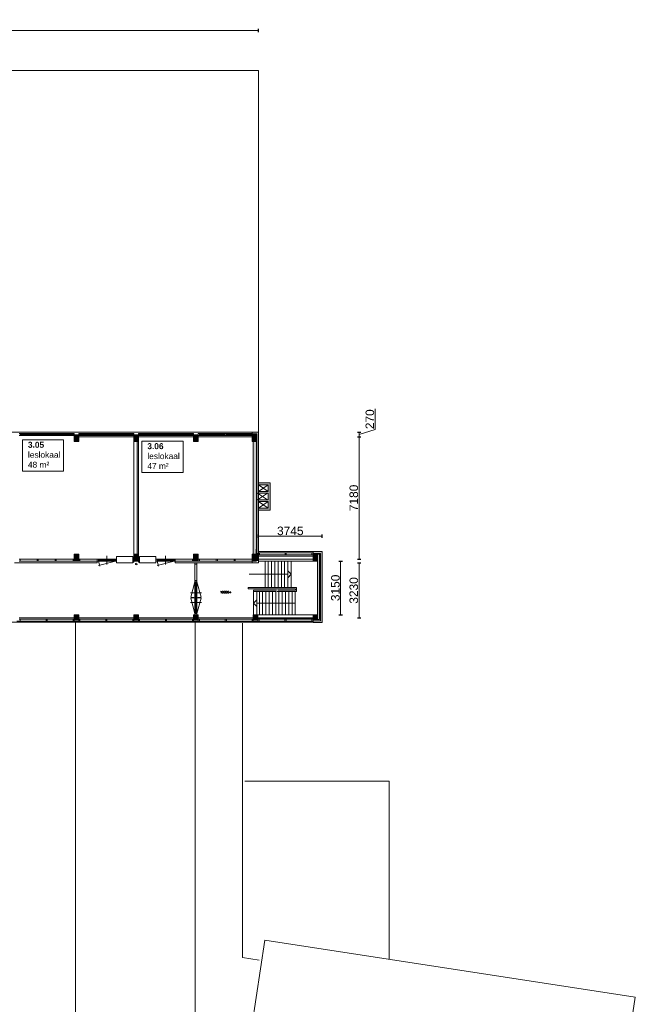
# Model space of a CAD drawing. Header units: millimetres. Extents: x 755778 to 1537169, y 90093 to 392038.
# Tile 127 of 134: x 1209625 to 1245716, y 326184 to 383921. Entities that reach past the tile are written whole.
import ezdxf

# ---------------------------------------------------------------- set-up
doc = ezdxf.new("R2010")
doc.units = ezdxf.units.MM
doc.layers.add('maatlijnen', color=7, linetype='Continuous')
doc.layers.add('NIV 3HB', color=7, linetype='Continuous')
doc.layers.add('RUIMTEnr', color=7, linetype='Continuous', lineweight=5)
doc.styles.add('ROMANS', font='romans.shx')
doc.styles.get("Standard").update_dxf_attribs({"font": 'arial.ttf'})
doc.dimstyles.new('even', dxfattribs={"dimtxt": 500, "dimasz": 50, "dimexe": 100, "dimexo": 0, "dimgap": 50, "dimtad": 1, "dimdec": 0, "dimzin": 0, "dimdsep": 46, "dimtxsty": 'Standard', "dimblk": 'DOT', "dimcen": 1, "dimclrd": 7, "dimclre": 7, "dimclrt": 7, "dimadec": 0, "dimazin": 0, "dimtfac": 1, "dimtdec": 0, "dimtofl": 0, "dimtmove": 0, "dimatfit": 2, "dimldrblk": 'DOT', "dimfxl": 100, "dimfxlon": 1, "dimtolj": 1, "dimtzin": 0, "dimlwd": 5, "dimarcsym": 0})

# ---------------------------------------------------------------- blocks, each defined once
blk = doc.blocks.new('_Dot')
at = {"color": 0, "linetype": 'ByBlock', "lineweight": -2}
blk.add_line((-0.5, 0), (-1, 0), dxfattribs=at)
at = {"color": 0, "linetype": 'ByBlock', "const_width": 0.5}
blk.add_lwpolyline([(-0.25, 0, 1), (0.25, 0, 1)], format="xyb", close=True, dxfattribs=at)
blk = doc.blocks.new('*D162')
at = {"layer": 'Defpoints', "color": 0, "lineweight": 5, "transparency": 16777216}
for p in [(1223616, 383294), (1163616, 381373), (1223616, 380933)]:
    blk.add_point(p, dxfattribs=at)
at = {"layer": 'maatlijnen', "color": 7, "lineweight": -2, "transparency": 16777216}
for p, q in [((1163616, 383194), (1163616, 383394)), ((1223616, 383194), (1223616, 383394))]:
    blk.add_line(p, q, dxfattribs=at)
at = {"layer": 'maatlijnen', "color": 7, "lineweight": 5, "transparency": 16777216}
blk.add_line((1163666, 383294), (1223566, 383294), dxfattribs=at)
at = {"layer": 'maatlijnen', "color": 7, "lineweight": 5, "transparency": 16777216, "xscale": 50, "yscale": 50, "zscale": 50, "rotation": 180}
blk.add_blockref('_Dot', (1163616, 383294), dxfattribs=at)
at = {"layer": 'maatlijnen', "color": 7, "lineweight": 5, "transparency": 16777216, "xscale": 50, "yscale": 50, "zscale": 50}
blk.add_blockref('_Dot', (1223616, 383294), dxfattribs=at)
at = {"layer": 'maatlijnen', "color": 7, "lineweight": 5, "transparency": 16777216, "insert": (1193616, 383599), "char_height": 500, "attachment_point": 5}
blk.add_mtext('\\A1;60000', dxfattribs=at)
blk = doc.blocks.new('*D168')
at = {"layer": 'Defpoints', "color": 0, "lineweight": 5, "transparency": 16777216}
for p in [(1222760, 352068), (1229520, 352068), (1218943, 348838)]:
    blk.add_point(p, dxfattribs=at)
at = {"layer": 'maatlijnen', "color": 7, "lineweight": -2, "transparency": 16777216}
for p, q in [((1229420, 352068), (1229620, 352068)), ((1229420, 348838), (1229620, 348838))]:
    blk.add_line(p, q, dxfattribs=at)
at = {"layer": 'maatlijnen', "color": 7, "lineweight": 5, "transparency": 16777216}
blk.add_line((1229520, 348888), (1229520, 352018), dxfattribs=at)
at = {"layer": 'maatlijnen', "color": 7, "lineweight": 5, "transparency": 16777216, "xscale": 50, "yscale": 50, "zscale": 50}
for p, rotation in [((1229520, 352068), 90), ((1229520, 348838), 270)]:
    blk.add_blockref('_Dot', p, dxfattribs=dict(at, rotation=rotation))
at = {"layer": 'maatlijnen', "color": 7, "lineweight": 5, "transparency": 16777216, "insert": (1229214, 350453), "char_height": 500, "attachment_point": 5, "rotation": 90}
blk.add_mtext('\\A1;3230', dxfattribs=at)
blk = doc.blocks.new('*D169')
at = {"layer": 'Defpoints', "color": 0, "lineweight": 5, "transparency": 16777216}
for p in [(1222243, 359468), (1229520, 359468), (1222760, 352288)]:
    blk.add_point(p, dxfattribs=at)
at = {"layer": 'maatlijnen', "color": 7, "lineweight": -2, "transparency": 16777216}
for p, q in [((1229420, 359468), (1229620, 359468)), ((1229420, 352288), (1229620, 352288))]:
    blk.add_line(p, q, dxfattribs=at)
at = {"layer": 'maatlijnen', "color": 7, "lineweight": 5, "transparency": 16777216}
blk.add_line((1229520, 352338), (1229520, 359418), dxfattribs=at)
at = {"layer": 'maatlijnen', "color": 7, "lineweight": 5, "transparency": 16777216, "xscale": 50, "yscale": 50, "zscale": 50}
for p, rotation in [((1229520, 359468), 90), ((1229520, 352288), 270)]:
    blk.add_blockref('_Dot', p, dxfattribs=dict(at, rotation=rotation))
at = {"layer": 'maatlijnen', "color": 7, "lineweight": 5, "transparency": 16777216, "insert": (1229214, 355878), "char_height": 500, "attachment_point": 5, "rotation": 90}
blk.add_mtext('\\A1;7180', dxfattribs=at)
blk = doc.blocks.new('*D170')
at = {"layer": 'Defpoints', "color": 0, "lineweight": 5, "transparency": 16777216}
for p in [(1222267, 359738), (1229520, 359738), (1222243, 359468)]:
    blk.add_point(p, dxfattribs=at)
at = {"layer": 'maatlijnen', "color": 7, "lineweight": 5, "transparency": 16777216}
for p, q in [((1230460, 359885), (1230460, 361097)), ((1229520, 359603), (1230460, 359885)), ((1229520, 359518), (1229520, 359688))]:
    blk.add_line(p, q, dxfattribs=at)
at = {"layer": 'maatlijnen', "color": 7, "lineweight": -2, "transparency": 16777216}
for p, q in [((1229420, 359738), (1229620, 359738)), ((1229420, 359468), (1229620, 359468))]:
    blk.add_line(p, q, dxfattribs=at)
at = {"layer": 'maatlijnen', "color": 7, "lineweight": 5, "transparency": 16777216, "xscale": 50, "yscale": 50, "zscale": 50}
for p, rotation in [((1229520, 359738), 90), ((1229520, 359468), 270)]:
    blk.add_blockref('_Dot', p, dxfattribs=dict(at, rotation=rotation))
at = {"layer": 'maatlijnen', "color": 7, "lineweight": 5, "transparency": 16777216, "insert": (1230155, 360491), "char_height": 500, "attachment_point": 5, "rotation": 90}
blk.add_mtext('\\A1;270', dxfattribs=at)
blk = doc.blocks.new('*D171')
at = {"layer": 'Defpoints', "color": 0, "lineweight": 5, "transparency": 16777216}
for p in [(1226511, 352178), (1228442, 352178), (1226511, 349028)]:
    blk.add_point(p, dxfattribs=at)
at = {"layer": 'maatlijnen', "color": 7, "lineweight": -2, "transparency": 16777216}
for p, q in [((1228342, 352178), (1228542, 352178)), ((1228342, 349028), (1228542, 349028))]:
    blk.add_line(p, q, dxfattribs=at)
at = {"layer": 'maatlijnen', "color": 7, "lineweight": 5, "transparency": 16777216}
blk.add_line((1228442, 349078), (1228442, 352128), dxfattribs=at)
at = {"layer": 'maatlijnen', "color": 7, "lineweight": 5, "transparency": 16777216, "xscale": 50, "yscale": 50, "zscale": 50}
for p, rotation in [((1228442, 352178), 90), ((1228442, 349028), 270)]:
    blk.add_blockref('_Dot', p, dxfattribs=dict(at, rotation=rotation))
at = {"layer": 'maatlijnen', "color": 7, "lineweight": 5, "transparency": 16777216, "insert": (1228137, 350603), "char_height": 500, "attachment_point": 5, "rotation": 90}
blk.add_mtext('\\A1;3150', dxfattribs=at)
blk = doc.blocks.new('*D172')
at = {"layer": 'Defpoints', "color": 0, "lineweight": 5, "transparency": 16777216}
for p in [(1223616, 353638), (1223616, 353219), (1227361, 352738)]:
    blk.add_point(p, dxfattribs=at)
at = {"layer": 'maatlijnen', "color": 7, "lineweight": -2, "transparency": 16777216}
for p, q in [((1223616, 353538), (1223616, 353738)), ((1227361, 353538), (1227361, 353738))]:
    blk.add_line(p, q, dxfattribs=at)
at = {"layer": 'maatlijnen', "color": 7, "lineweight": 5, "transparency": 16777216}
blk.add_line((1227311, 353638), (1223666, 353638), dxfattribs=at)
at = {"layer": 'maatlijnen', "color": 7, "lineweight": 5, "transparency": 16777216, "xscale": 50, "yscale": 50, "zscale": 50, "rotation": 180}
blk.add_blockref('_Dot', (1223616, 353638), dxfattribs=at)
at = {"layer": 'maatlijnen', "color": 7, "lineweight": 5, "transparency": 16777216, "xscale": 50, "yscale": 50, "zscale": 50}
blk.add_blockref('_Dot', (1227361, 353638), dxfattribs=at)
at = {"layer": 'maatlijnen', "color": 7, "lineweight": 5, "transparency": 16777216, "insert": (1225489, 353943), "char_height": 500, "attachment_point": 5}
blk.add_mtext('\\A1;3745', dxfattribs=at)

msp = doc.modelspace()

# ---------------------------------------------------------------- hatches: boundary and pattern name
at = {"layer": 'NIV 3HB', "lineweight": 5}
for color, points in [(7, [(1223616.2, 359738.1), (1223261.2, 359738.1), (1223261.2, 359628.1), (1223521.2, 359628.1), (1223521.2, 359178.1), (1223521.2, 352630.5), (1223616.2, 352630.5), (1223616.2, 352660.1)]), (7, [(1216591.2, 359178.1), (1216521.2, 359178.1), (1216521.2, 352578.1), (1216591.2, 352578.1)]), (7, [(1224305.9, 356763.1), (1223616.2, 356763.1), (1223616.2, 356653.1), (1224195.9, 356653.1), (1224195.9, 356262.6), (1223616.2, 356262.6), (1223616.2, 356152.6), (1224195.9, 356152.6), (1224195.9, 355772.2), (1223616.2, 355772.2), (1223616.2, 355662.2), (1224195.9, 355662.2), (1224195.9, 355272.7), (1223616.2, 355272.7), (1223616.2, 355162.7), (1224305.9, 355162.7)]), (7, [(1223616.2, 352578.7), (1223481.2, 352578.1), (1223481.2, 352178.1), (1223616.2, 352178.1)]), (7, [(1227361.2, 352738.1), (1226821.2, 352738.1), (1226821.2, 352628.1), (1227251.2, 352628.1), (1227251.2, 348678.1), (1226821.2, 348678.1), (1226821.2, 348568.1), (1227361.2, 348568.1)]), (251, [(1227091.2, 352578.1), (1226821.2, 352578.1), (1226821.2, 352546.1), (1226821.2, 352178.1), (1227091.2, 352178.1)]), (251, [(1212821.2, 348728.1), (1213091.2, 348728.1), (1213091.2, 349028.1), (1212821.2, 349028.1)]), (251, [(1216591.2, 349028.1), (1216321.2, 349028.1), (1216321.2, 348728.1), (1216591.2, 348728.1), (1216591.2, 348760.1)]), (251, [(1219821.2, 348728.1), (1220091.2, 348728.1), (1220091.2, 349028.1), (1219821.2, 349028.1)]), (251, [(1227091.2, 349013.1), (1226821.2, 349013.1), (1226821.2, 348743.1), (1227091.2, 348743.1)])]:
    msp.add_hatch(color=color, dxfattribs=at).paths.add_polyline_path(points)
at = {"layer": 'NIV 3HB', "lineweight": 5, "true_color": 0x555d61}
for points in [[(1213091.2, 359578.1), (1212821.2, 359578.1), (1212821.2, 359546.1), (1212821.2, 359178.1), (1213091.2, 359178.1)], [(1216591.2, 359578.1), (1216321.2, 359578.1), (1216321.2, 359546.1), (1216321.2, 359178.1), (1216591.2, 359178.1)], [(1220091.2, 359578.1), (1219821.2, 359578.1), (1219821.2, 359546.1), (1219821.2, 359178.1), (1220091.2, 359178.1)], [(1223261.2, 359178.1), (1223481.2, 359178.1), (1223481.2, 359578.1), (1223261.2, 359578.1)], [(1213091.2, 352578.1), (1212821.2, 352578.1), (1212821.2, 352178.1), (1213091.2, 352178.1), (1213091.2, 352288.1)], [(1216591.2, 352578.1), (1216321.2, 352578.1), (1216321.2, 352178.1), (1216591.2, 352178.1), (1216591.2, 352232.1)], [(1220091.2, 352578.1), (1219821.2, 352578.1), (1219821.2, 352178.1), (1220091.2, 352178.1), (1220091.2, 352288.1)], [(1223481.2, 352578.1), (1223261.2, 352578.1), (1223261.2, 352178.1), (1223481.2, 352178.1)], [(1223591.2, 349028.1), (1223321.2, 349028.1), (1223321.2, 348728.1), (1223591.2, 348728.1)]]:
    msp.add_hatch(color=251, dxfattribs=at).paths.add_polyline_path(points)
at = {"layer": 'NIV 3HB', "lineweight": 5}
h = msp.add_hatch(color=7, dxfattribs=at)
h.dxf.hatch_style = 1
h.paths.add_polyline_path([(1223506.2, 359178.1), (1223321.2, 359178.1), (1223321.2, 352578.1), (1223506.2, 352578.1)], flags=17)
msp.add_hatch(color=7, dxfattribs=at).paths.add_polyline_path([(1227201.2, 352578.1), (1227091.2, 352578.1), (1227091.2, 348743.1), (1227201.2, 348743.1)], flags=17)

# ---------------------------------------------------------------- linework, layer by layer
at = {"layer": 'NIV 3HB', "color": 7, "lineweight": 5}
for p, q in [((1223616.2, 380933.1), (1171076.2, 380933.1)), ((1223616.2, 359738.1), (1223616.2, 380933.1)), ((1171381.2, 359738.1), (1223321.2, 359738.1)), ((1223616.2, 359738.1), (1223261.2, 359738.1)), ((1223261.2, 359738.1), (1223261.2, 359628.1)), ((1223616.2, 352068.1), (1223616.2, 359738.1)), ((1211172.7, 359660.1), (1209658.2, 359660.1)), ((1211172.7, 359603.1), (1209658.2, 359603.1)), ((1211172.7, 359546.1), (1209658.2, 359546.1)), ((1212754.2, 359660.1), (1211239.7, 359660.1)), ((1212754.2, 359603.1), (1211239.7, 359603.1)), ((1212754.2, 359546.1), (1211239.7, 359546.1)), ((1212821.2, 359578.1), (1213091.2, 359578.1)), ((1212821.2, 359178.1), (1212821.2, 359578.1)), ((1213091.2, 359178.1), (1212821.2, 359178.1)), ((1213091.2, 359578.1), (1213091.2, 359178.1)), ((1213091.2, 359468.1), (1216321.2, 359468.1)), ((1214672.7, 359660.1), (1213158.2, 359660.1)), ((1214672.7, 359603.1), (1213158.2, 359603.1)), ((1214672.7, 359546.1), (1213158.2, 359546.1)), ((1216254.2, 359660.1), (1214739.7, 359660.1)), ((1216254.2, 359603.1), (1214739.7, 359603.1)), ((1216254.2, 359546.1), (1214739.7, 359546.1)), ((1216321.2, 359578.1), (1216591.2, 359578.1)), ((1216321.2, 359178.1), (1216321.2, 359578.1)), ((1216591.2, 359178.1), (1216321.2, 359178.1)), ((1216521.2, 359178.1), (1216321.2, 359178.1)), ((1216321.2, 359178.1), (1216321.2, 352578.1)), ((1216521.2, 352578.1), (1216521.2, 359178.1)), ((1216591.2, 359578.1), (1216591.2, 359178.1)), ((1216591.2, 359468.1), (1219821.2, 359468.1)), ((1216591.2, 359178.1), (1216591.2, 352578.1)), ((1218172.7, 359660.1), (1216658.2, 359660.1)), ((1218172.7, 359603.1), (1216658.2, 359603.1)), ((1218172.7, 359546.1), (1216658.2, 359546.1)), ((1219754.2, 359660.1), (1218239.7, 359660.1)), ((1219754.2, 359603.1), (1218239.7, 359603.1)), ((1219754.2, 359546.1), (1218239.7, 359546.1)), ((1219821.2, 359578.1), (1220091.2, 359578.1)), ((1219821.2, 359178.1), (1219821.2, 359578.1)), ((1220091.2, 359178.1), (1219821.2, 359178.1)), ((1220091.2, 359578.1), (1220091.2, 359178.1)), ((1220091.2, 359468.1), (1223261.2, 359468.1)), ((1221672.7, 359660.1), (1220158.2, 359660.1)), ((1221672.7, 359603.1), (1220158.2, 359603.1)), ((1221672.7, 359546.1), (1220158.2, 359546.1)), ((1223254.2, 359660.1), (1221739.7, 359660.1)), ((1223194.2, 359603.1), (1221739.7, 359603.1)), ((1223254.2, 359546.1), (1221739.7, 359546.1)), ((1223261.2, 359628.1), (1223521.2, 359628.1)), ((1223261.2, 359578.1), (1223481.2, 359578.1)), ((1223261.2, 359178.1), (1223261.2, 359578.1)), ((1223481.2, 359178.1), (1223261.2, 359178.1)), ((1223521.2, 359178.1), (1223321.2, 359178.1)), ((1223321.2, 359178.1), (1223321.2, 352578.1)), ((1223481.2, 359578.1), (1223481.2, 359178.1)), ((1223506.2, 359178.1), (1223506.2, 352578.1)), ((1223521.2, 359628.1), (1223521.2, 359178.1)), ((1223521.2, 352578.1), (1223521.2, 359178.1)), ((1223616.2, 356653.1), (1223616.2, 356763.1)), ((1223616.2, 356763.1), (1224305.9, 356763.1)), ((1224195.9, 356653.1), (1223616.2, 356263.5)), ((1223616.2, 356653.1), (1224195.9, 356263.5)), ((1224195.9, 356653.1), (1223616.2, 356653.1)), ((1223616.2, 356152.6), (1223616.2, 356262.6)), ((1223616.2, 356262.6), (1224195.9, 356262.6)), ((1224195.9, 356262.6), (1224195.9, 356653.1)), ((1224305.9, 356763.1), (1224305.9, 355162.7)), ((1224153, 356152.6), (1223573.3, 355763)), ((1223573.3, 356152.6), (1224153, 355763)), ((1224195.9, 356152.6), (1223616.2, 356152.6)), ((1223616.2, 355662.2), (1223616.2, 355772.2)), ((1223616.2, 355772.2), (1224195.9, 355772.2)), ((1224195.9, 355662.2), (1223616.2, 355272.7)), ((1223616.2, 355662.2), (1224195.9, 355272.7)), ((1224195.9, 355662.2), (1223616.2, 355662.2)), ((1224195.9, 355772.2), (1224195.9, 356152.6)), ((1224195.9, 355272.7), (1224195.9, 355662.2)), ((1223616.2, 355162.7), (1223616.2, 355272.7)), ((1223616.2, 355272.7), (1224195.9, 355272.7)), ((1224305.9, 355162.7), (1223616.2, 355162.7)), ((1223481.2, 352878.1), (1223481.2, 352178.1)), ((1209658.2, 352288.1), (1210646.2, 352288.1)), ((1210713.2, 352288.1), (1211700.2, 352288.1)), ((1211767.2, 352288.1), (1212754.2, 352288.1)), ((1212821.2, 352578.1), (1213091.2, 352578.1)), ((1212821.2, 352178.1), (1212821.2, 352578.1)), ((1212821.2, 352178.1), (1212821.2, 352578.1)), ((1212821.2, 352578.1), (1213091.2, 352578.1)), ((1213091.2, 352578.1), (1213091.2, 352178.1)), ((1213091.2, 352578.1), (1213091.2, 352178.1)), ((1213158.2, 352288.1), (1214170.2, 352288.1)), ((1214170.2, 352068.1), (1214170.2, 352288.1)), ((1215237.2, 352288.1), (1214237.2, 352288.1)), ((1215237.2, 352231.1), (1214237.2, 352231.1)), ((1214737.2, 351981.1), (1214737.2, 352481.1)), ((1215304.2, 352068.1), (1215304.2, 352448.1)), ((1215304.2, 352448.1), (1216254.2, 352448.1)), ((1216254.2, 352448.1), (1216254.2, 352068.1)), ((1216321.2, 352578.1), (1216591.2, 352578.1)), ((1216321.2, 352178.1), (1216321.2, 352578.1)), ((1216321.2, 352178.1), (1216321.2, 352578.1)), ((1216321.2, 352578.1), (1216591.2, 352578.1)), ((1216321.2, 352578.1), (1216521.2, 352578.1)), ((1216591.2, 352578.1), (1216591.2, 352178.1)), ((1216591.2, 352578.1), (1216591.2, 352178.1)), ((1217608.2, 352448.1), (1216658.2, 352448.1)), ((1216658.2, 352448.1), (1216658.2, 352068.1)), ((1217608.2, 352068.1), (1217608.2, 352448.1)), ((1217675.2, 352288.1), (1218675.2, 352288.1)), ((1217675.2, 352231.1), (1218675.2, 352231.1)), ((1218175.2, 351981.1), (1218175.2, 352481.1)), ((1219754.2, 352288.1), (1218742.2, 352288.1)), ((1219821.2, 352578.1), (1220091.2, 352578.1)), ((1219821.2, 352178.1), (1219821.2, 352578.1)), ((1220091.2, 352578.1), (1219821.2, 352578.1)), ((1219821.2, 352578.1), (1219821.2, 352178.1)), ((1220091.2, 352578.1), (1220091.2, 352178.1)), ((1220091.2, 352178.1), (1220091.2, 352578.1)), ((1221145.2, 352288.1), (1220158.2, 352288.1)), ((1222199.2, 352288.1), (1221212.2, 352288.1)), ((1223254.2, 352288.1), (1222266.2, 352288.1)), ((1223261.2, 352578.1), (1223481.2, 352578.1)), ((1223261.2, 352178.1), (1223261.2, 352578.1)), ((1223321.2, 352578.1), (1223521.2, 352578.1)), ((1223616.2, 352622.5), (1223481.2, 352622.5)), ((1223616.2, 352578.7), (1223481.2, 352578.1)), ((1223481.2, 352578.1), (1223481.2, 352178.1)), ((1226821.2, 352738.1), (1223616.2, 352738.1)), ((1223683.2, 352660.1), (1223616.2, 352660.1)), ((1223616.2, 352660.1), (1223616.2, 352546.1)), ((1223616.2, 352546.1), (1223683.2, 352546.1)), ((1226821.2, 352468.1), (1223616.2, 352468.1)), ((1226821.2, 352287.9), (1223616.2, 352287.9)), ((1223616.2, 352287.9), (1223616.2, 352178.1)), ((1223683.2, 352660.1), (1223683.2, 352546.1)), ((1225185.2, 352660.1), (1223683.2, 352660.1)), ((1223683.2, 352546.1), (1225185.2, 352546.1)), ((1225252.2, 352660.1), (1225185.2, 352660.1)), ((1225185.2, 352660.1), (1225185.2, 352546.1)), ((1225185.2, 352546.1), (1225252.2, 352546.1)), ((1225252.2, 352660.1), (1225252.2, 352546.1)), ((1226754.2, 352660.1), (1225252.2, 352660.1)), ((1225252.2, 352546.1), (1226754.2, 352546.1)), ((1226821.2, 352660.1), (1226754.2, 352660.1)), ((1226754.2, 352660.1), (1226754.2, 352546.1)), ((1226754.2, 352546.1), (1226821.2, 352546.1)), ((1226821.2, 352628.1), (1226821.2, 352738.1)), ((1226821.2, 352738.1), (1227361.2, 352738.1)), ((1226821.2, 352660.1), (1226821.2, 352546.1)), ((1227251.2, 352628.1), (1226821.2, 352628.1)), ((1226821.2, 352178.1), (1226821.2, 352578.1)), ((1226821.2, 352578.1), (1227091.2, 352578.1)), ((1226821.2, 352178.1), (1226821.2, 352287.9)), ((1227201.2, 352578.1), (1227091.2, 352578.1)), ((1227091.2, 352578.1), (1227091.2, 348743.1)), ((1227091.2, 352578.1), (1227091.2, 352178.1)), ((1227201.2, 348743.1), (1227201.2, 352578.1)), ((1227251.2, 348678.1), (1227251.2, 352628.1)), ((1227361.2, 352378.1), (1227361.2, 352738.1)), ((1227361.2, 352738.1), (1227361.2, 348568.1)), ((1209321.2, 352068.1), (1214170.2, 352068.1)), ((1209658.2, 352174.1), (1210646.2, 352174.1)), ((1210713.2, 352174.1), (1211700.2, 352174.1)), ((1211767.2, 352174.1), (1212754.2, 352174.1)), ((1213091.2, 352178.1), (1212821.2, 352178.1)), ((1213091.2, 352178.1), (1212821.2, 352178.1)), ((1213158.2, 352174.1), (1214170.2, 352174.1)), ((1214237.2, 352174.1), (1214317.5, 351874.2)), ((1215237.2, 352174.1), (1214237.2, 352174.1)), ((1215237.2, 352174.1), (1214244.2, 351908)), ((1216254.2, 352068.1), (1215304.2, 352068.1)), ((1216591.2, 352178.1), (1216321.2, 352178.1)), ((1216591.2, 352178.1), (1216321.2, 352178.1)), ((1216658.2, 352068.1), (1217608.2, 352068.1)), ((1217675.2, 352174.1), (1217755.5, 351874.2)), ((1217675.2, 352174.1), (1218675.2, 352174.1)), ((1218675.2, 352174.1), (1217682.2, 351908)), ((1219754.2, 352174.1), (1218742.2, 352174.1)), ((1218742.2, 352174.1), (1218742.2, 352068.1)), ((1218742.2, 352068.1), (1223321.2, 352068.1)), ((1220091.2, 352178.1), (1219821.2, 352178.1)), ((1219821.2, 352178.1), (1220091.2, 352178.1)), ((1219899.2, 352001.1), (1219899.2, 351013.1)), ((1220013.2, 352001.1), (1220013.2, 351013.1)), ((1221145.2, 352174.1), (1220158.2, 352174.1)), ((1222199.2, 352174.1), (1221212.2, 352174.1)), ((1223254.2, 352174.1), (1222266.2, 352174.1)), ((1223481.2, 352178.1), (1223261.2, 352178.1)), ((1223506.2, 352178.1), (1223261.2, 352178.1)), ((1223261.2, 352178.1), (1223261.2, 352068.1)), ((1223261.2, 352068.1), (1223616.2, 352068.1)), ((1223616.2, 352178.1), (1226821.2, 352178.1)), ((1224006.5, 350623.1), (1224006.5, 352178.1)), ((1224198.1, 350623.1), (1224198.1, 352178.1)), ((1224389.6, 350623.1), (1224389.6, 352178.1)), ((1224581.2, 350623.1), (1224581.2, 352178.1)), ((1224772.7, 350623.1), (1224772.7, 352178.1)), ((1224964.3, 350623.1), (1224964.3, 352178.1)), ((1225155.9, 350623.1), (1225155.9, 352178.1)), ((1225347.4, 350623.1), (1225347.4, 352178.1)), ((1225538.5, 350623.1), (1225538.5, 352178.1)), ((1227091.2, 352178.1), (1226821.2, 352178.1)), ((1223076.3, 351400.6), (1225338.5, 351400.6)), ((1225338.5, 351200.6), (1225338.5, 351600.6)), ((1225338.5, 351600.6), (1225538.5, 351400.6)), ((1225538.5, 351400.6), (1225338.5, 351200.6)), ((1219899.2, 350961.1), (1219657.7, 350059.9)), ((1219899.2, 350961.1), (1219899.2, 349095.1)), ((1219956.2, 350961.1), (1219956.2, 349095.1)), ((1220013.2, 350961.1), (1220013.2, 349095.1)), ((1220013.2, 350961.1), (1220254.7, 350059.9)), ((1225857.1, 350623.1), (1223026.3, 350623.1)), ((1223026.3, 350623.1), (1223026.3, 350553.1)), ((1223026.3, 350553.1), (1225787.1, 350553.1)), ((1224677.9, 350463.1), (1223322.5, 350463.1)), ((1223322.5, 350463.1), (1223322.5, 350393.1)), ((1225787.1, 350463.1), (1224751.4, 350463.1)), ((1225787.1, 350553.1), (1225787.1, 350463.1)), ((1225857.1, 350393.1), (1225857.1, 350623.1)), ((1219899.2, 349095.1), (1219657.7, 349996.3)), ((1220013.2, 349095.1), (1220254.7, 349996.3)), ((1223322.5, 349013.1), (1223322.5, 350393.1)), ((1223322.5, 350393.1), (1224635.8, 350393.1)), ((1223322.5, 349703.1), (1223522.5, 349903.1)), ((1223522.5, 349013.1), (1223522.5, 350393.1)), ((1223522.5, 349903.1), (1223522.5, 349503.1)), ((1223677.5, 349013.1), (1223677.5, 350393.1)), ((1223869.1, 349013.1), (1223869.1, 350393.1)), ((1224060.6, 349013.1), (1224060.6, 350393.1)), ((1224252.2, 349013.1), (1224252.2, 350393.1)), ((1224443.8, 349013.1), (1224443.8, 350393.1)), ((1224635.3, 349013.1), (1224635.3, 350393.1)), ((1224709.3, 350393.1), (1225857.1, 350393.1)), ((1224826.9, 349013.1), (1224826.9, 350393.1)), ((1225018.4, 349013.1), (1225018.4, 350393.1)), ((1225210, 349013.1), (1225210, 350393.1)), ((1225401.6, 349013.1), (1225401.6, 350393.1)), ((1225593.1, 349013.1), (1225593.1, 350393.1)), ((1225784.7, 349013.1), (1225784.7, 350393.1)), ((1223522.5, 349503.1), (1223322.5, 349703.1)), ((1223522.5, 349703.1), (1225784.7, 349703.1)), ((1209591.2, 348838.1), (1212821.2, 348838.1)), ((1211172.7, 348760.1), (1209658.2, 348760.1)), ((1212754.2, 348760.1), (1211239.7, 348760.1)), ((1213091.2, 349028.1), (1212821.2, 349028.1)), ((1212821.2, 349028.1), (1212821.2, 348728.1)), ((1213091.2, 348728.1), (1213091.2, 349028.1)), ((1213091.2, 348838.1), (1216321.2, 348838.1)), ((1214672.7, 348760.1), (1213158.2, 348760.1)), ((1216254.2, 348760.1), (1214739.7, 348760.1)), ((1216591.2, 349028.1), (1216321.2, 349028.1)), ((1216321.2, 349028.1), (1216321.2, 348728.1)), ((1216591.2, 348728.1), (1216591.2, 349028.1)), ((1216591.2, 348838.1), (1219821.2, 348838.1)), ((1218172.7, 348760.1), (1216658.2, 348760.1)), ((1219754.2, 348760.1), (1218239.7, 348760.1)), ((1220091.2, 349028.1), (1219821.2, 349028.1)), ((1219821.2, 349028.1), (1219821.2, 348728.1)), ((1220091.2, 348728.1), (1220091.2, 349028.1)), ((1220091.2, 348838.1), (1223321.2, 348838.1)), ((1221672.7, 348760.1), (1220091.2, 348760.1)), ((1223254.2, 348760.1), (1221739.7, 348760.1)), ((1223591.2, 349028.1), (1223321.2, 349028.1)), ((1223321.2, 349028.1), (1223321.2, 348728.1)), ((1223591.2, 349028.1), (1227091.2, 349028.1)), ((1223591.2, 348728.1), (1223591.2, 349028.1)), ((1223591.2, 348838.1), (1226821.2, 348838.1)), ((1226821.2, 348791), (1223591.2, 348791)), ((1223658.2, 348760.1), (1223591.2, 348760.1)), ((1223591.2, 348760.1), (1223591.2, 348646.1)), ((1223658.2, 348760.1), (1223658.2, 348646.1)), ((1225172.7, 348760.1), (1223658.2, 348760.1)), ((1225239.7, 348760.1), (1225172.7, 348760.1)), ((1225172.7, 348760.1), (1225172.7, 348646.1)), ((1225239.7, 348760.1), (1225239.7, 348646.1)), ((1226754.2, 348760.1), (1225239.7, 348760.1)), ((1226821.2, 348760.1), (1226754.2, 348760.1)), ((1226754.2, 348760.1), (1226754.2, 348646.1)), ((1226821.2, 348743.1), (1226821.2, 349013.1)), ((1226821.2, 349013.1), (1227091.2, 349013.1)), ((1226821.2, 348760.1), (1226821.2, 348646.1)), ((1227091.2, 348743.1), (1226821.2, 348743.1)), ((1227091.2, 349013.1), (1227091.2, 348743.1)), ((1227091.2, 348743.1), (1227201.2, 348743.1)), ((1226821.2, 348593.1), (1163821.2, 348593.1)), ((1211172.7, 348646.1), (1209456.2, 348646.1)), ((1212956.2, 348646.1), (1211239.7, 348646.1)), ((1212821.2, 348728.1), (1213091.2, 348728.1)), ((1214672.7, 348646.1), (1212956.2, 348646.1)), ((1216456.2, 348646.1), (1214739.7, 348646.1)), ((1216321.2, 348728.1), (1216591.2, 348728.1)), ((1218172.7, 348646.1), (1216456.2, 348646.1)), ((1219821.2, 348646.1), (1218239.7, 348646.1)), ((1219821.2, 348728.1), (1220091.2, 348728.1)), ((1221672.7, 348646.1), (1219821.2, 348646.1)), ((1223591.2, 348646.1), (1221739.7, 348646.1)), ((1223321.2, 348728.1), (1223591.2, 348728.1)), ((1223591.2, 348646.1), (1223658.2, 348646.1)), ((1225172.7, 348646.1), (1223658.2, 348646.1)), ((1225172.7, 348646.1), (1225239.7, 348646.1)), ((1226754.2, 348646.1), (1225239.7, 348646.1)), ((1226754.2, 348646.1), (1226821.2, 348646.1)), ((1226821.2, 348568.1), (1226821.2, 348678.1)), ((1226821.2, 348678.1), (1227251.2, 348678.1)), ((1227361.2, 348568.1), (1226821.2, 348568.1))]:
    msp.add_line(p, q, dxfattribs=at)
at = {"layer": 'NIV 3HB', "color": 7, "linetype": 'ByBlock', "lineweight": 5}
for p, q in [((1209658.2, 359660.1), (1209591.2, 359660.1)), ((1209591.2, 359546.1), (1209658.2, 359546.1)), ((1209658.2, 359660.1), (1209658.2, 359546.1)), ((1211239.7, 359660.1), (1211172.7, 359660.1)), ((1211172.7, 359660.1), (1211172.7, 359546.1)), ((1211172.7, 359546.1), (1211239.7, 359546.1)), ((1211239.7, 359660.1), (1211239.7, 359546.1)), ((1212821.2, 359660.1), (1212754.2, 359660.1)), ((1212754.2, 359660.1), (1212754.2, 359546.1)), ((1212754.2, 359546.1), (1212821.2, 359546.1)), ((1212821.2, 359660.1), (1212821.2, 359546.1)), ((1213158.2, 359660.1), (1213091.2, 359660.1)), ((1213091.2, 359660.1), (1213091.2, 359546.1)), ((1213091.2, 359546.1), (1213158.2, 359546.1)), ((1213158.2, 359660.1), (1213158.2, 359546.1)), ((1214739.7, 359660.1), (1214672.7, 359660.1)), ((1214672.7, 359660.1), (1214672.7, 359546.1)), ((1214672.7, 359546.1), (1214739.7, 359546.1)), ((1214739.7, 359660.1), (1214739.7, 359546.1)), ((1216321.2, 359660.1), (1216254.2, 359660.1)), ((1216254.2, 359660.1), (1216254.2, 359546.1)), ((1216254.2, 359546.1), (1216321.2, 359546.1)), ((1216321.2, 359660.1), (1216321.2, 359546.1)), ((1216658.2, 359660.1), (1216591.2, 359660.1)), ((1216591.2, 359660.1), (1216591.2, 359546.1)), ((1216591.2, 359546.1), (1216658.2, 359546.1)), ((1216658.2, 359660.1), (1216658.2, 359546.1)), ((1218239.7, 359660.1), (1218172.7, 359660.1)), ((1218172.7, 359660.1), (1218172.7, 359546.1)), ((1218172.7, 359546.1), (1218239.7, 359546.1)), ((1218239.7, 359660.1), (1218239.7, 359546.1)), ((1219821.2, 359660.1), (1219754.2, 359660.1)), ((1219754.2, 359660.1), (1219754.2, 359546.1)), ((1219754.2, 359546.1), (1219821.2, 359546.1)), ((1219821.2, 359660.1), (1219821.2, 359546.1)), ((1220158.2, 359660.1), (1220091.2, 359660.1)), ((1220091.2, 359660.1), (1220091.2, 359546.1)), ((1220091.2, 359546.1), (1220158.2, 359546.1)), ((1220158.2, 359660.1), (1220158.2, 359546.1)), ((1221739.7, 359660.1), (1221672.7, 359660.1)), ((1221672.7, 359660.1), (1221672.7, 359546.1)), ((1221672.7, 359546.1), (1221739.7, 359546.1)), ((1221739.7, 359660.1), (1221739.7, 359546.1)), ((1223261.2, 359660.1), (1223194.2, 359660.1)), ((1223194.2, 359660.1), (1223194.2, 359546.1)), ((1223194.2, 359546.1), (1223261.2, 359546.1)), ((1223261.2, 359660.1), (1223261.2, 359546.1)), ((1209658.2, 352288.1), (1209591.2, 352288.1)), ((1209658.2, 352174.1), (1209658.2, 352288.1)), ((1210713.2, 352288.1), (1210646.2, 352288.1)), ((1210646.2, 352174.1), (1210646.2, 352288.1)), ((1210713.2, 352174.1), (1210713.2, 352288.1)), ((1211767.2, 352288.1), (1211700.2, 352288.1)), ((1211700.2, 352174.1), (1211700.2, 352288.1)), ((1211767.2, 352174.1), (1211767.2, 352288.1)), ((1212821.2, 352288.1), (1212754.2, 352288.1)), ((1212754.2, 352174.1), (1212754.2, 352288.1)), ((1212821.2, 352174.1), (1212821.2, 352288.1)), ((1213158.2, 352288.1), (1213091.2, 352288.1)), ((1213091.2, 352288.1), (1213091.2, 352174.1)), ((1213158.2, 352288.1), (1213158.2, 352174.1)), ((1214237.2, 352288.1), (1214170.2, 352288.1)), ((1214170.2, 352288.1), (1214170.2, 352174.1)), ((1214237.2, 352288.1), (1214237.2, 352174.1)), ((1215304.2, 352288.1), (1215237.2, 352288.1)), ((1215237.2, 352288.1), (1215237.2, 352174.1)), ((1215304.2, 352288.1), (1215304.2, 352174.1)), ((1216321.2, 352232.1), (1216254.2, 352232.1)), ((1216254.2, 352232.1), (1216254.2, 352118.1)), ((1216321.2, 352232.1), (1216321.2, 352118.1)), ((1216591.2, 352232.1), (1216658.2, 352232.1)), ((1216591.2, 352232.1), (1216591.2, 352118.1)), ((1216658.2, 352232.1), (1216658.2, 352118.1)), ((1217608.2, 352288.1), (1217675.2, 352288.1)), ((1217608.2, 352288.1), (1217608.2, 352174.1)), ((1217675.2, 352288.1), (1217675.2, 352174.1)), ((1218675.2, 352288.1), (1218742.2, 352288.1)), ((1218675.2, 352288.1), (1218675.2, 352174.1)), ((1218742.2, 352288.1), (1218742.2, 352174.1)), ((1219754.2, 352288.1), (1219821.2, 352288.1)), ((1219754.2, 352288.1), (1219754.2, 352174.1)), ((1219821.2, 352288.1), (1219821.2, 352174.1)), ((1220091.2, 352288.1), (1220158.2, 352288.1)), ((1220091.2, 352174.1), (1220091.2, 352288.1)), ((1220158.2, 352174.1), (1220158.2, 352288.1)), ((1221145.2, 352288.1), (1221212.2, 352288.1)), ((1221145.2, 352174.1), (1221145.2, 352288.1)), ((1221212.2, 352174.1), (1221212.2, 352288.1)), ((1222199.2, 352288.1), (1222266.2, 352288.1)), ((1222199.2, 352174.1), (1222199.2, 352288.1)), ((1222266.2, 352174.1), (1222266.2, 352288.1)), ((1209591.2, 352174.1), (1209658.2, 352174.1)), ((1210646.2, 352174.1), (1210713.2, 352174.1)), ((1211700.2, 352174.1), (1211767.2, 352174.1)), ((1212754.2, 352174.1), (1212821.2, 352174.1)), ((1213091.2, 352174.1), (1213158.2, 352174.1)), ((1214170.2, 352174.1), (1214237.2, 352174.1)), ((1215237.2, 352174.1), (1215304.2, 352174.1)), ((1216254.2, 352118.1), (1216321.2, 352118.1)), ((1216658.2, 352118.1), (1216591.2, 352118.1)), ((1217675.2, 352174.1), (1217608.2, 352174.1)), ((1218742.2, 352174.1), (1218675.2, 352174.1)), ((1219821.2, 352174.1), (1219754.2, 352174.1)), ((1219899.2, 352068.1), (1219899.2, 352001.1)), ((1220013.2, 352068.1), (1219899.2, 352068.1)), ((1220013.2, 352001.1), (1219899.2, 352001.1)), ((1220013.2, 352001.1), (1220013.2, 352068.1)), ((1220158.2, 352174.1), (1220091.2, 352174.1)), ((1221212.2, 352174.1), (1221145.2, 352174.1)), ((1222266.2, 352174.1), (1222199.2, 352174.1)), ((1219899.2, 351028.1), (1219899.2, 350961.1)), ((1220013.2, 351028.1), (1219899.2, 351028.1)), ((1220013.2, 350961.1), (1219899.2, 350961.1)), ((1220013.2, 350961.1), (1220013.2, 351028.1)), ((1219632.2, 350315.5), (1220280.2, 350315.5)), ((1219632.2, 349737.1), (1220280.2, 349737.1)), ((1209658.2, 348760.1), (1209591.2, 348760.1)), ((1209658.2, 348760.1), (1209658.2, 348646.1)), ((1211239.7, 348760.1), (1211172.7, 348760.1)), ((1211172.7, 348760.1), (1211172.7, 348646.1)), ((1211239.7, 348760.1), (1211239.7, 348646.1)), ((1212821.2, 348760.1), (1212754.2, 348760.1)), ((1212754.2, 348760.1), (1212754.2, 348646.1)), ((1212821.2, 348760.1), (1212821.2, 348646.1)), ((1213158.2, 348760.1), (1213091.2, 348760.1)), ((1213091.2, 348760.1), (1213091.2, 348646.1)), ((1213158.2, 348760.1), (1213158.2, 348646.1)), ((1214739.7, 348760.1), (1214672.7, 348760.1)), ((1214672.7, 348760.1), (1214672.7, 348646.1)), ((1214739.7, 348760.1), (1214739.7, 348646.1)), ((1216321.2, 348760.1), (1216254.2, 348760.1)), ((1216254.2, 348760.1), (1216254.2, 348646.1)), ((1216321.2, 348760.1), (1216321.2, 348646.1)), ((1216658.2, 348760.1), (1216591.2, 348760.1)), ((1216591.2, 348760.1), (1216591.2, 348646.1)), ((1216658.2, 348760.1), (1216658.2, 348646.1)), ((1218239.7, 348760.1), (1218172.7, 348760.1)), ((1218172.7, 348760.1), (1218172.7, 348646.1)), ((1218239.7, 348760.1), (1218239.7, 348646.1)), ((1219821.2, 348760.1), (1219754.2, 348760.1)), ((1219754.2, 348760.1), (1219754.2, 348646.1)), ((1219821.2, 348760.1), (1219821.2, 348646.1)), ((1219899.2, 349095.1), (1219899.2, 349028.1)), ((1220013.2, 349095.1), (1219899.2, 349095.1)), ((1220013.2, 349028.1), (1219899.2, 349028.1)), ((1220013.2, 349028.1), (1220013.2, 349095.1)), ((1220091.2, 348760.1), (1220091.2, 348646.1)), ((1220158.2, 348760.1), (1220158.2, 348646.1)), ((1221739.7, 348760.1), (1221672.7, 348760.1)), ((1221672.7, 348760.1), (1221672.7, 348646.1)), ((1221739.7, 348760.1), (1221739.7, 348646.1)), ((1223321.2, 348760.1), (1223254.2, 348760.1)), ((1223254.2, 348760.1), (1223254.2, 348646.1)), ((1223321.2, 348760.1), (1223321.2, 348646.1)), ((1209591.2, 348646.1), (1209658.2, 348646.1)), ((1211172.7, 348646.1), (1211239.7, 348646.1)), ((1212754.2, 348646.1), (1212821.2, 348646.1)), ((1213091.2, 348646.1), (1213158.2, 348646.1)), ((1214672.7, 348646.1), (1214739.7, 348646.1)), ((1216254.2, 348646.1), (1216321.2, 348646.1)), ((1216591.2, 348646.1), (1216658.2, 348646.1)), ((1218172.7, 348646.1), (1218239.7, 348646.1)), ((1219754.2, 348646.1), (1219821.2, 348646.1)), ((1221672.7, 348646.1), (1221739.7, 348646.1)), ((1223254.2, 348646.1), (1223321.2, 348646.1))]:
    msp.add_line(p, q, dxfattribs=at)
at = {"layer": 'NIV 3HB', "color": 253, "lineweight": 5, "true_color": 0x9ea0a1}
for p, q in [((1212899.2, 321048.1), (1212899.2, 348593.1)), ((1219911.2, 320906.4), (1219911.2, 348568.1)), ((1222681.2, 348543.1), (1222681.2, 328922.3)), ((1222821.2, 339263.9), (1231291.2, 339263.9)), ((1231291.2, 339263.9), (1231291.2, 328818.9)), ((1224000, 329936.4), (1222280.3, 318715.7)), ((1224000, 329936.4), (1245716.4, 326608)), ((1222681.2, 328922.3), (1223662.5, 328771.9)), ((1245716.4, 326608), (1244275.2, 317204.4))]:
    msp.add_line(p, q, dxfattribs=at)
at = {"layer": 'NIV 3HB', "color": 7, "lineweight": 5}
msp.add_circle((1216456.2, 352001.6), 50, dxfattribs=at)
for centre, start, end in [((1219899.2, 350961.1), 255, 270), ((1219899.2, 349095.1), 90, 105), ((1220013.2, 350961.1), 270, 285), ((1220013.2, 349095.1), 75, 90)]:
    msp.add_arc(centre, 933, start, end, dxfattribs=at)
at = {"layer": 'RUIMTEnr', "lineweight": 5}
for points in [[(1209789.3, 359280.8), (1212199, 359280.8), (1212199, 357451.2), (1209789.3, 357451.2)], [(1216789.3, 359202.8), (1219199, 359202.8), (1219199, 357373.2), (1216789.3, 357373.2)]]:
    msp.add_lwpolyline(points, close=True, dxfattribs=at)

# ---------------------------------------------------------------- texts
at = {"layer": 'NIV 3HB', "color": 7, "lineweight": 5, "style": 'ROMANS'}
msp.add_text('10000+', height=125, dxfattribs=at).set_placement((1221370.1, 350287.6))
at = {"layer": 'RUIMTEnr', "lineweight": 5, "char_height": 350, "attachment_point": 4, "rotation": 0.042428}
for s, insert in [('{\\fArial|b1|i0|c0|p34;3.05\\P}leslokaal\\P48 m²', (1210106.8, 358406.5)), ('{\\fArial|b1|i0|c0|p34;3.06\\P}leslokaal\\P47 m²', (1217106.8, 358328.5))]:
    msp.add_mtext_dynamic_manual_height_columns(s, width=2951.731, gutter_width=121.2, heights=[0], dxfattribs=dict(at, insert=insert))

# ---------------------------------------------------------------- dimensions: what is measured, and where the dimension line sits
at = {"layer": 'maatlijnen', "lineweight": 5}
dim = msp.add_linear_dim(base=(1223616.2, 383294), p1=(1163616.2, 381373.1), p2=(1223616.2, 380933.1), dimstyle='even', override={"dimtmove": 1}, dxfattribs=at)
dim.commit()
dim.dimension.update_dxf_attribs({"geometry": '*D162', "text_midpoint": (1193616.2, 383599.3)})
for base, p1, p2, picture, middle in [((1229519.6, 359738.1), (1222242.6, 359468.1), (1222267, 359738.1), '*D170', (1230155.2, 359935.3)), ((1229519.6, 359468.1), (1222760.2, 352288.1), (1222242.6, 359468.1), '*D169', (1229214.3, 355878.1)), ((1229519.6, 352068.1), (1218943.1, 348838.1), (1222760.2, 352068.1), '*D168', (1229214.2, 350453.1))]:
    dim = msp.add_linear_dim(base=base, p1=p1, p2=p2, angle=90, dimstyle='even', override={"dimtmove": 1}, dxfattribs=at)
    dim.commit()
    dim.dimension.update_dxf_attribs({"geometry": picture, "text_midpoint": middle})
dim = msp.add_linear_dim(base=(1223616.2, 353638), p1=(1227361.2, 352738.1), p2=(1223616.2, 353219.5), dimstyle='even', dxfattribs=at)
dim.commit()
dim.dimension.update_dxf_attribs({"geometry": '*D172', "text_midpoint": (1225488.7, 353943.5)})
dim = msp.add_linear_dim(base=(1228442, 352178.1), p1=(1226510.7, 349028.1), p2=(1226510.7, 352178.1), angle=90, dimstyle='even', dxfattribs=at)
dim.commit()
dim.dimension.update_dxf_attribs({"geometry": '*D171', "text_midpoint": (1228442, 350603.1), "dimtype": 160})

doc.saveas('drawing.dxf')
